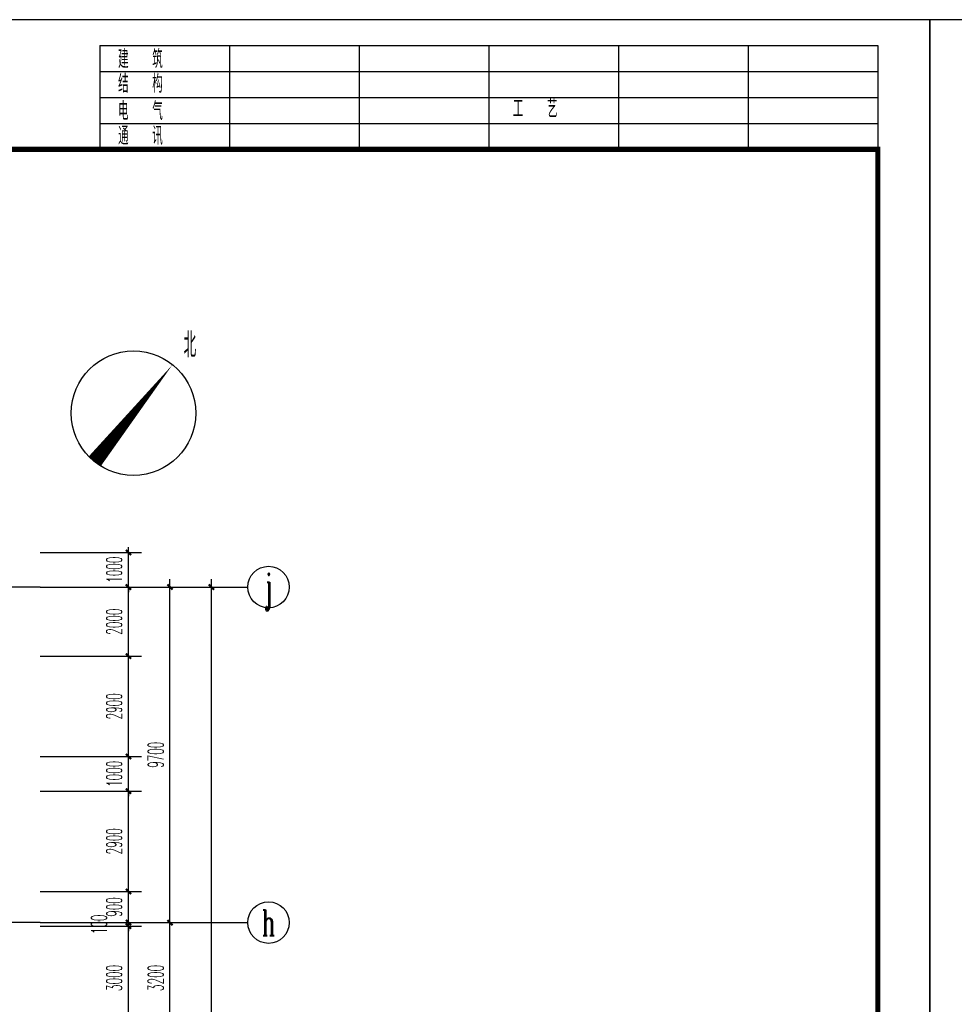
# Model space of a CAD drawing. Extents: x 1779708 to 7299578, y -1121471 to 88434.
# Tile 240 of 256: x 4400072 to 4427097, y -934906 to -906442. Entities that reach past the tile are written whole.
import ezdxf
from ezdxf.enums import TextEntityAlignment as Align

# ---------------------------------------------------------------- set-up
doc = ezdxf.new("R2010")
doc.units = 0
doc.header["$LTSCALE"] = 1000
doc.header["$MEASUREMENT"] = 0
doc.linetypes.add('DOTE', pattern=[2.42, 2, -0.2, 0.02, -0.2])
doc.layers.get('0').update_dxf_attribs({"linetype": 'CONTINUOUS'})
doc.layers.get('Defpoints').update_dxf_attribs({"linetype": 'CONTINUOUS'})
for name, color, linetype in [('AXIS', 3, 'CONTINUOUS'), ('AXIS_TEXT', 7, 'CONTINUOUS'), ('DIM_SYMB', 3, 'CONTINUOUS'), ('DOTE', 1, 'DOTE'), ('PUB_DIM', 3, 'CONTINUOUS'), ('PUB_TEXT', 7, 'CONTINUOUS'), ('PUB_TITLE', 4, 'CONTINUOUS'), ('修改', 6, 'CONTINUOUS'), ('室外构件', 4, 'CONTINUOUS')]:
    doc.layers.add(name, color=color, linetype=linetype)
doc.styles.add('_TCH_AXIS', font='COMPLEX', dxfattribs={"bigfont": 'GBCBIG'})
doc.styles.add('_TCH_DIM', font='SIMPLEX.shx', dxfattribs={"width": 0.7, "bigfont": 'GBCBIG.shx'})
doc.styles.add('_TCH_DIM_T3', font='SIMPLEX.shx', dxfattribs={"width": 0.494118, "bigfont": 'GBCBIG.shx'})
doc.styles.add('COMPLEX', font='COMPLEX')
doc.styles.get("Standard").update_dxf_attribs({"font": 'GBENOR', "bigfont": 'GBCBIG'})
doc.dimstyles.new('_TCH_ARCH&&150', dxfattribs={"dimtxt": 446.25, "dimasz": 150, "dimexe": 375, "dimexo": 450, "dimgap": 189.375, "dimtad": 1, "dimdec": 0, "dimzin": 0, "dimdsep": 46, "dimtxsty": '_TCH_DIM_T3', "dimblk": 'ARCHTICK', "dimcen": 0.09, "dimdle": 225, "dimclrt": 7, "dimazin": 2, "dimtfac": 1, "dimtdec": 0, "dimtix": 1, "dimtmove": 2, "dimatfit": 3, "dimfxl": 250, "dimtolj": 1, "dimtzin": 0, "dimarcsym": 0})

# ---------------------------------------------------------------- blocks, each defined once
blk = doc.blocks.new('_AXISO')
blk.add_circle((0, 0), 0.5)
at = {"layer": 'AXIS_TEXT', "style": 'COMPLEX', "width": 1.041667}
blk.add_attdef('A', text='', height=0.56, dxfattribs=at).set_placement((-0.25, -0.28), (0.25, -0.28), align=Align.FIT)
blk = doc.blocks.new('_ArchTick')
at = {"color": 0, "linetype": 'ByBlock', "const_width": 0.4}
blk.add_lwpolyline([(-0.5, -0.5), (0.5, 0.5)], dxfattribs=at)
blk = doc.blocks.new('*D6864')
at = {"layer": 'AXIS', "color": 0, "lineweight": -2, "transparency": 16777216}
for p, q in [((87250, 147200), (92125, 147200)), ((91750, 8975), (91750, 147425)), ((87250, 9200), (92125, 9200))]:
    blk.add_line(p, q, dxfattribs=at)
at = {"layer": 'Defpoints', "color": 0, "transparency": 16777216}
for p in [(86800, 147200), (91750, 147200), (86800, 9200)]:
    blk.add_point(p, dxfattribs=at)
at = {"layer": 'AXIS', "color": 0, "lineweight": -2, "transparency": 16777216, "xscale": 150, "yscale": 150, "zscale": 150}
for p, rotation in [((91750, 147200), 90), ((91750, 9200), 270)]:
    blk.add_blockref('_ArchTick', p, dxfattribs=dict(at, rotation=rotation))
at = {"layer": 'AXIS', "color": 7, "transparency": 16777216, "insert": (91338, 78200), "char_height": 446.2, "attachment_point": 5, "rotation": 90, "style": '_TCH_DIM_T3'}
blk.add_mtext('\\A1;138000', dxfattribs=at)
blk = doc.blocks.new('*D6886')
at = {"layer": 'AXIS', "color": 0, "lineweight": -2, "transparency": 16777216}
for p, q in [((87250, 137500), (90925, 137500)), ((90550, 134075), (90550, 137725)), ((87250, 134300), (90925, 134300))]:
    blk.add_line(p, q, dxfattribs=at)
at = {"layer": 'Defpoints', "color": 0, "transparency": 16777216}
for p in [(86800, 137500), (90550, 137500), (86800, 134300)]:
    blk.add_point(p, dxfattribs=at)
at = {"layer": 'AXIS', "color": 0, "lineweight": -2, "transparency": 16777216, "xscale": 150, "yscale": 150, "zscale": 150}
for p, rotation in [((90550, 137500), 90), ((90550, 134300), 270)]:
    blk.add_blockref('_ArchTick', p, dxfattribs=dict(at, rotation=rotation))
at = {"layer": 'AXIS', "color": 7, "transparency": 16777216, "insert": (90138, 135900), "char_height": 446.2, "attachment_point": 5, "rotation": 90, "style": '_TCH_DIM_T3'}
blk.add_mtext('\\A1;3200', dxfattribs=at)
blk = doc.blocks.new('*D6887')
at = {"layer": 'AXIS', "color": 0, "lineweight": -2, "transparency": 16777216}
for p, q in [((87250, 147200), (90925, 147200)), ((90550, 137275), (90550, 147425)), ((87250, 137500), (90925, 137500))]:
    blk.add_line(p, q, dxfattribs=at)
at = {"layer": 'Defpoints', "color": 0, "transparency": 16777216}
for p in [(86800, 147200), (90550, 147200), (86800, 137500)]:
    blk.add_point(p, dxfattribs=at)
at = {"layer": 'AXIS', "color": 0, "lineweight": -2, "transparency": 16777216, "xscale": 150, "yscale": 150, "zscale": 150}
for p, rotation in [((90550, 147200), 90), ((90550, 137500), 270)]:
    blk.add_blockref('_ArchTick', p, dxfattribs=dict(at, rotation=rotation))
at = {"layer": 'AXIS', "color": 7, "transparency": 16777216, "insert": (90138, 142350), "char_height": 446.2, "attachment_point": 5, "rotation": 90, "style": '_TCH_DIM_T3'}
blk.add_mtext('\\A1;9700', dxfattribs=at)
blk = doc.blocks.new('$titleblk$00000095')
for p, q in [((-150, 20), (-150, 0)), ((-150, 20), (0, 20)), ((-125, 20), (-125, 0)), ((-100, 20), (-100, 0)), ((-75, 20), (-75, 0)), ((-75, 20), (-75, 0)), ((-50, 20), (-50, 0)), ((-25, 20), (-25, 0)), ((0, 20), (0, 0)), ((-150, 15), (-75, 15)), ((-75, 15), (0, 15)), ((-150, 10), (-75, 10)), ((-75, 10), (0, 10)), ((-150, 5), (-75, 5)), ((-75, 5), (0, 5))]:
    blk.add_line(p, q)
at = {"width": 0.8}
for s, p in [('建   筑', (-146.45, 15.65)), ('结   构', (-146.45, 10.91)), ('电   气', (-146.45, 5.65)), ('工   艺', (-70.35, 6.13)), ('通   讯', (-146.45, 0.88))]:
    blk.add_text(s, height=3.509, dxfattribs=at).set_placement(p)
blk = doc.blocks.new('A$C36B43F05')
at = {"layer": 'PUB_TITLE'}
blk.add_lwpolyline([(0, 0), (126150, 0), (126150, 178350), (0, 178350)], close=True, dxfattribs=at)
at = {"layer": 'PUB_TITLE', "const_width": 150}
blk.add_lwpolyline([(1500, 1500), (124650, 1500), (124650, 174600), (1500, 174600)], close=True, dxfattribs=at)
at = {"layer": 'PUB_TITLE', "xscale": 149.9999994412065, "yscale": 150.0000011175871, "zscale": 149.9999994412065}
blk.add_blockref('$titleblk$00000095', (124650, 174600), dxfattribs=at)
blk = doc.blocks.new('*D4711')
at = {"layer": 'Defpoints', "color": 0, "transparency": 16777216}
for p in [(4400217, -932643), (4403217, -932643), (4400217, -935643)]:
    blk.add_point(p, dxfattribs=at)
at = {"layer": 'PUB_DIM', "color": 0, "lineweight": -2, "transparency": 16777216}
for p, q in [((4403217, -935868), (4403217, -932418)), ((4400667, -932643), (4403592, -932643)), ((4400667, -935643), (4403592, -935643))]:
    blk.add_line(p, q, dxfattribs=at)
at = {"layer": 'PUB_DIM', "color": 0, "lineweight": -2, "transparency": 16777216, "xscale": 150, "yscale": 150, "zscale": 150}
for p, rotation in [((4403217, -932643), 90), ((4403217, -935643), 270)]:
    blk.add_blockref('_ArchTick', p, dxfattribs=dict(at, rotation=rotation))
at = {"layer": 'PUB_DIM', "color": 7, "transparency": 16777216, "insert": (4402805, -934143), "char_height": 446.2, "attachment_point": 5, "rotation": 90, "style": '_TCH_DIM_T3'}
blk.add_mtext('\\A1;3000', dxfattribs=at)
blk = doc.blocks.new('*D4712')
at = {"layer": 'Defpoints', "color": 0, "transparency": 16777216}
for p in [(4400217, -932543), (4400217, -932643), (4403217, -932543)]:
    blk.add_point(p, dxfattribs=at)
at = {"layer": 'PUB_DIM', "color": 0, "lineweight": -2, "transparency": 16777216}
for p, q in [((4403217, -932543), (4403217, -932393)), ((4400667, -932543), (4403592, -932543)), ((4400667, -932643), (4403592, -932643)), ((4403217, -932643), (4403217, -932543)), ((4403217, -932643), (4403217, -932793))]:
    blk.add_line(p, q, dxfattribs=at)
at = {"layer": 'PUB_DIM', "color": 0, "lineweight": -2, "transparency": 16777216, "xscale": 150, "yscale": 150, "zscale": 150}
for p, rotation in [((4403217, -932543), 270), ((4403217, -932643), 90)]:
    blk.add_blockref('_ArchTick', p, dxfattribs=dict(at, rotation=rotation))
at = {"layer": 'PUB_DIM', "color": 7, "transparency": 16777216, "insert": (4402366, -932593), "char_height": 446.2, "attachment_point": 5, "rotation": 90, "style": '_TCH_DIM_T3'}
blk.add_mtext('\\A1;100', dxfattribs=at)
blk = doc.blocks.new('*D4713')
at = {"layer": 'Defpoints', "color": 0, "transparency": 16777216}
for p in [(4400217, -931643), (4403217, -931643), (4400217, -932543)]:
    blk.add_point(p, dxfattribs=at)
at = {"layer": 'PUB_DIM', "color": 0, "lineweight": -2, "transparency": 16777216}
for p, q in [((4403217, -931643), (4403217, -931493)), ((4400667, -931643), (4403592, -931643)), ((4403217, -932543), (4403217, -931643)), ((4400667, -932543), (4403592, -932543)), ((4403217, -932543), (4403217, -932693))]:
    blk.add_line(p, q, dxfattribs=at)
at = {"layer": 'PUB_DIM', "color": 0, "lineweight": -2, "transparency": 16777216, "xscale": 150, "yscale": 150, "zscale": 150}
for p, rotation in [((4403217, -931643), 270), ((4403217, -932543), 90)]:
    blk.add_blockref('_ArchTick', p, dxfattribs=dict(at, rotation=rotation))
at = {"layer": 'PUB_DIM', "color": 7, "transparency": 16777216, "insert": (4402805, -932093), "char_height": 446.2, "attachment_point": 5, "rotation": 90, "style": '_TCH_DIM_T3'}
blk.add_mtext('\\A1;900', dxfattribs=at)
blk = doc.blocks.new('*D4714')
at = {"layer": 'Defpoints', "color": 0, "transparency": 16777216}
for p in [(4400217, -928743), (4403217, -928743), (4400217, -931643)]:
    blk.add_point(p, dxfattribs=at)
at = {"layer": 'PUB_DIM', "color": 0, "lineweight": -2, "transparency": 16777216}
for p, q in [((4400667, -928743), (4403592, -928743)), ((4403217, -931868), (4403217, -928518)), ((4400667, -931643), (4403592, -931643))]:
    blk.add_line(p, q, dxfattribs=at)
at = {"layer": 'PUB_DIM', "color": 0, "lineweight": -2, "transparency": 16777216, "xscale": 150, "yscale": 150, "zscale": 150}
for p, rotation in [((4403217, -928743), 90), ((4403217, -931643), 270)]:
    blk.add_blockref('_ArchTick', p, dxfattribs=dict(at, rotation=rotation))
at = {"layer": 'PUB_DIM', "color": 7, "transparency": 16777216, "insert": (4402805, -930193), "char_height": 446.2, "attachment_point": 5, "rotation": 90, "style": '_TCH_DIM_T3'}
blk.add_mtext('\\A1;2900', dxfattribs=at)
blk = doc.blocks.new('*D4715')
at = {"layer": 'Defpoints', "color": 0, "transparency": 16777216}
for p in [(4400217, -927743), (4403217, -927743), (4400217, -928743)]:
    blk.add_point(p, dxfattribs=at)
at = {"layer": 'PUB_DIM', "color": 0, "lineweight": -2, "transparency": 16777216}
for p, q in [((4403217, -927743), (4403217, -927593)), ((4400667, -927743), (4403592, -927743)), ((4403217, -928743), (4403217, -927743)), ((4400667, -928743), (4403592, -928743)), ((4403217, -928743), (4403217, -928893))]:
    blk.add_line(p, q, dxfattribs=at)
at = {"layer": 'PUB_DIM', "color": 0, "lineweight": -2, "transparency": 16777216, "xscale": 150, "yscale": 150, "zscale": 150}
for p, rotation in [((4403217, -927743), 270), ((4403217, -928743), 90)]:
    blk.add_blockref('_ArchTick', p, dxfattribs=dict(at, rotation=rotation))
at = {"layer": 'PUB_DIM', "color": 7, "transparency": 16777216, "insert": (4402805, -928243), "char_height": 446.2, "attachment_point": 5, "rotation": 90, "style": '_TCH_DIM_T3'}
blk.add_mtext('\\A1;1000', dxfattribs=at)
blk = doc.blocks.new('*D4716')
at = {"layer": 'Defpoints', "color": 0, "transparency": 16777216}
for p in [(4400217, -924843), (4403217, -924843), (4400217, -927743)]:
    blk.add_point(p, dxfattribs=at)
at = {"layer": 'PUB_DIM', "color": 0, "lineweight": -2, "transparency": 16777216}
for p, q in [((4403217, -927968), (4403217, -924618)), ((4400667, -924843), (4403592, -924843)), ((4400667, -927743), (4403592, -927743))]:
    blk.add_line(p, q, dxfattribs=at)
at = {"layer": 'PUB_DIM', "color": 0, "lineweight": -2, "transparency": 16777216, "xscale": 150, "yscale": 150, "zscale": 150}
for p, rotation in [((4403217, -924843), 90), ((4403217, -927743), 270)]:
    blk.add_blockref('_ArchTick', p, dxfattribs=dict(at, rotation=rotation))
at = {"layer": 'PUB_DIM', "color": 7, "transparency": 16777216, "insert": (4402805, -926293), "char_height": 446.2, "attachment_point": 5, "rotation": 90, "style": '_TCH_DIM_T3'}
blk.add_mtext('\\A1;2900', dxfattribs=at)
blk = doc.blocks.new('*D4717')
at = {"layer": 'Defpoints', "color": 0, "transparency": 16777216}
for p in [(4400217, -922843), (4403217, -922843), (4400217, -924843)]:
    blk.add_point(p, dxfattribs=at)
at = {"layer": 'PUB_DIM', "color": 0, "lineweight": -2, "transparency": 16777216}
for p, q in [((4403217, -925068), (4403217, -922618)), ((4400667, -922843), (4403592, -922843)), ((4400667, -924843), (4403592, -924843))]:
    blk.add_line(p, q, dxfattribs=at)
at = {"layer": 'PUB_DIM', "color": 0, "lineweight": -2, "transparency": 16777216, "xscale": 150, "yscale": 150, "zscale": 150}
for p, rotation in [((4403217, -922843), 90), ((4403217, -924843), 270)]:
    blk.add_blockref('_ArchTick', p, dxfattribs=dict(at, rotation=rotation))
at = {"layer": 'PUB_DIM', "color": 7, "transparency": 16777216, "insert": (4402805, -923843), "char_height": 446.2, "attachment_point": 5, "rotation": 90, "style": '_TCH_DIM_T3'}
blk.add_mtext('\\A1;2000', dxfattribs=at)
blk = doc.blocks.new('*D4718')
at = {"layer": 'Defpoints', "color": 0, "transparency": 16777216}
for p in [(4400217, -921843), (4403217, -921843), (4400217, -922843)]:
    blk.add_point(p, dxfattribs=at)
at = {"layer": 'PUB_DIM', "color": 0, "lineweight": -2, "transparency": 16777216}
for p, q in [((4400667, -921843), (4403592, -921843)), ((4403217, -921843), (4403217, -921693)), ((4403217, -922843), (4403217, -921843)), ((4400667, -922843), (4403592, -922843)), ((4403217, -922843), (4403217, -922993))]:
    blk.add_line(p, q, dxfattribs=at)
at = {"layer": 'PUB_DIM', "color": 0, "lineweight": -2, "transparency": 16777216, "xscale": 150, "yscale": 150, "zscale": 150}
for p, rotation in [((4403217, -921843), 270), ((4403217, -922843), 90)]:
    blk.add_blockref('_ArchTick', p, dxfattribs=dict(at, rotation=rotation))
at = {"layer": 'PUB_DIM', "color": 7, "transparency": 16777216, "insert": (4402805, -922343), "char_height": 446.2, "attachment_point": 5, "rotation": 90, "style": '_TCH_DIM_T3'}
blk.add_mtext('\\A1;1000', dxfattribs=at)
blk = doc.blocks.new('A$C159220C3')
at = {"layer": 'AXIS'}
for p, q in [((86800, 147200), (92800, 147200)), ((86800, 137500), (92800, 137500))]:
    blk.add_line(p, q, dxfattribs=at)
at = {"layer": 'DOTE'}
for p, q in [((86800, 147200), (7200, 147200)), ((86800, 137500), (7200, 137500))]:
    blk.add_line(p, q, dxfattribs=at)
at = {"layer": 'AXIS'}
ref = blk.add_blockref('_AXISO', (93400, 147200), dxfattribs=dict(at, xscale=1200, yscale=1200, zscale=1200))
ref.add_attrib('A', 'j', dxfattribs={"layer": 'AXIS_TEXT', "height": 821.4, "style": '_TCH_AXIS', "width": 0.75}).set_placement((93312, 146789.3), (93488, 146789.3), align=Align.FIT)
ref = blk.add_blockref('_AXISO', (93400, 137500), dxfattribs=dict(at, xscale=1200, yscale=1200, zscale=1200))
ref.add_attrib('A', 'h', dxfattribs={"layer": 'AXIS_TEXT', "height": 744.1, "style": '_TCH_AXIS', "width": 0.611111}).set_placement((93205.1, 137128), (93594.9, 137128), align=Align.FIT)
for p1, p2, distance, picture, middle in [((86800, 9200), (86800, 147200), -4950, '*D6864', (91337.5, 78200)), ((86800, 137500), (86800, 147200), -3750, '*D6887', (90137.5, 142350)), ((86800, 134300), (86800, 137500), -3750, '*D6886', (90137.5, 135900))]:
    dim = blk.add_aligned_dim(p1=p1, p2=p2, distance=distance, dimstyle='_TCH_ARCH&&150', dxfattribs=at)
    dim.commit()
    dim.dimension.update_dxf_attribs({"geometry": picture, "text_midpoint": middle})

msp = doc.modelspace()

# ---------------------------------------------------------------- linework, layer by layer
at = {"layer": 'DIM_SYMB'}
msp.add_lwpolyline([(4402234.5, -919219.2, 450, 0, 0), (4404492.1, -916415.1, 0, 0, 0)], format="xyseb", dxfattribs=at)
msp.add_circle((4403363.3, -917817.2), 1800, dxfattribs=at)

# ---------------------------------------------------------------- block references
at = {"layer": '修改'}
for p in [(4300234.8, -1084792.1), (4426384.8, -1084792.1)]:
    msp.add_blockref('A$C36B43F05', p, dxfattribs=at)
at = {"layer": '室外构件'}
msp.add_blockref('A$C159220C3', (4313867.1, -1070043.3), dxfattribs=at)

# ---------------------------------------------------------------- texts
at = {"layer": 'PUB_TEXT', "style": '_TCH_DIM', "width": 0.7}
msp.add_text('北', height=723.4, dxfattribs=at).set_placement((4404811.7, -916205.9))

# ---------------------------------------------------------------- dimensions: what is measured, and where the dimension line sits
at = {"layer": 'PUB_DIM'}
for p1, p2, picture, middle in [((4400217.1, -922843.3), (4400217.1, -921843.3), '*D4718', (4402804.6, -922343.3)), ((4400217.1, -924843.3), (4400217.1, -922843.3), '*D4717', (4402804.6, -923843.3)), ((4400217.1, -927743.3), (4400217.1, -924843.3), '*D4716', (4402804.6, -926293.3)), ((4400217.1, -928743.3), (4400217.1, -927743.3), '*D4715', (4402804.6, -928243.3)), ((4400217.1, -931643.3), (4400217.1, -928743.3), '*D4714', (4402804.6, -930193.3)), ((4400217.1, -932543.3), (4400217.1, -931643.3), '*D4713', (4402804.6, -932093.3)), ((4400217.1, -935643.3), (4400217.1, -932643.3), '*D4711', (4402804.6, -934143.3))]:
    dim = msp.add_aligned_dim(p1=p1, p2=p2, distance=-3000, dimstyle='_TCH_ARCH&&150', dxfattribs=at)
    dim.commit()
    dim.dimension.update_dxf_attribs({"geometry": picture, "text_midpoint": middle})
dim = msp.add_linear_dim(base=(4403217.1, -932543.3), p1=(4400217.1, -932643.3), p2=(4400217.1, -932543.3), angle=90, dimstyle='_TCH_ARCH&&150', dxfattribs=at)
dim.commit()
dim.dimension.update_dxf_attribs({"geometry": '*D4712', "text_midpoint": (4402365.8, -932593.3), "dimtype": 161})

doc.saveas('drawing.dxf')
